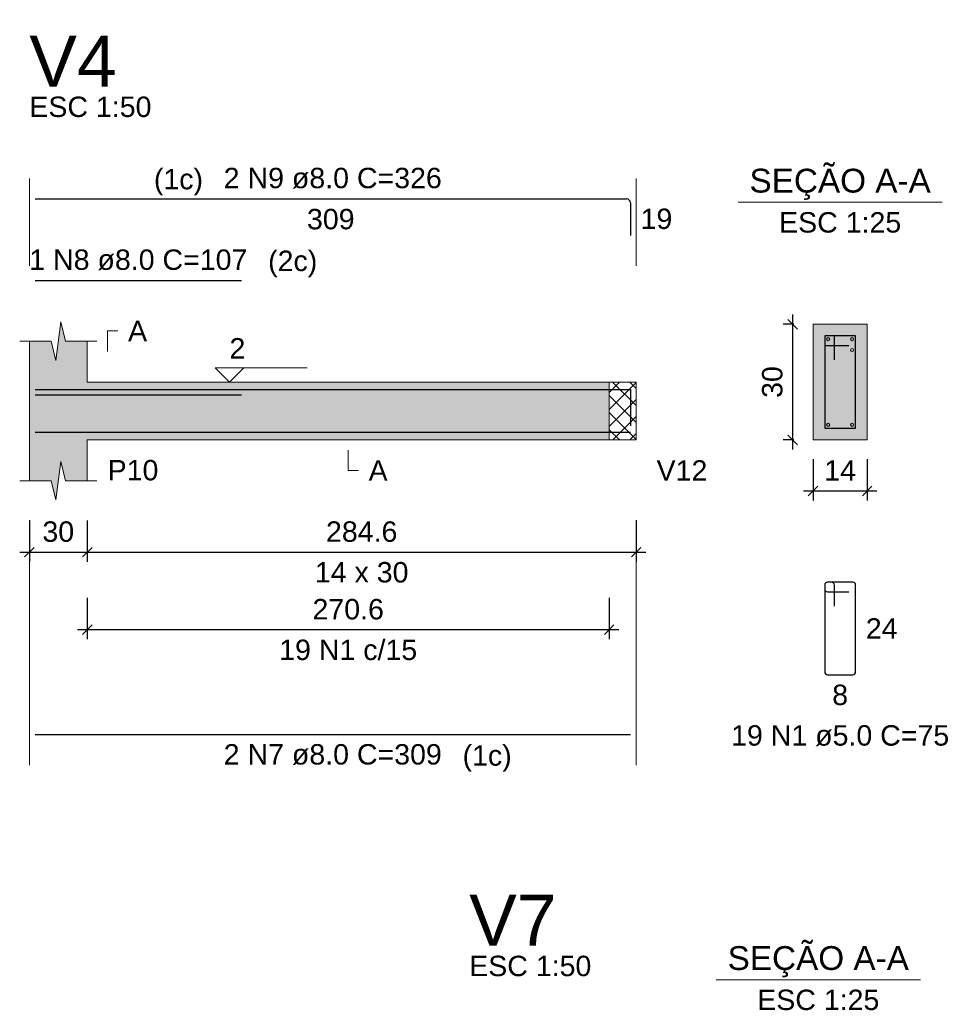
# Model space of a CAD drawing. Header units: millimetres. Extents: x 1852 to 2571, y -668 to -390.
# Tile 64 of 84: x 2410 to 2420, y -436 to -425. Entities that reach past the tile are written whole.
import ezdxf

# ---------------------------------------------------------------- set-up
doc = ezdxf.new("R2010")
doc.units = ezdxf.units.MM
doc.linetypes.add('DASHDOT', pattern=[25.4, 12.7, -6.35, 0, -6.35])
for name, color, linetype, lineweight in [('Descrição da armadura', 7, 'Continuous', 5), ('DT-Barras na forma', 1, 'Continuous', 30), ('DT-Barras no corte', 5, 'Continuous', 5), ('DT-Barras rebatidas', 1, 'Continuous', 30), ('DT-Cotas', 9, 'Continuous', 5), ('DT-Forma', 5, 'Continuous', 5), ('DT-Hachura forma vigas', 252, 'Continuous', 5), ('DT-Hachura intersecção vigas', 9, 'Continuous', 5), ('DT-Hachura seção vigas', 252, 'Continuous', 5), ('DT-Pontilhado', 9, 'DASHDOT', 5), ('DT-Textos', 7, 'Continuous', 5), ('DT-Título', 250, 'Continuous', 20), ('Textos armaduras', 7, 'Continuous', 5)]:
    doc.layers.add(name, color=color, linetype=linetype, lineweight=lineweight)
doc.styles.add('ARIAL', font='arial.ttf')
doc.styles.get("Standard").update_dxf_attribs({"font": 'arial.ttf'})
doc.dimstyles.new('UM_25.000000', dxfattribs={"dimtxt": 0.18, "dimasz": 0.1, "dimexe": 0.1, "dimexo": 0.2, "dimgap": 0, "dimtad": 1, "dimtih": 1, "dimtoh": 1, "dimdec": 1, "dimlfac": 25, "dimzin": 0, "dimdsep": 46, "dimtxsty": 'Standard', "dimcen": 0.09, "dimdle": 0.1, "dimadec": 1, "dimazin": 2, "dimtfac": 1, "dimtdec": 4, "dimtofl": 0, "dimtmove": 0, "dimatfit": 3, "dimfxl": 1, "dimtolj": 1, "dimarcsym": 0})
doc.dimstyles.new('UM_50.000000', dxfattribs={"dimtxt": 0.18, "dimasz": 0.1, "dimexe": 0.1, "dimexo": 0.2, "dimgap": 0, "dimtad": 1, "dimtih": 1, "dimtoh": 1, "dimdec": 1, "dimlfac": 50, "dimzin": 0, "dimdsep": 46, "dimtxsty": 'Standard', "dimcen": 0.09, "dimdle": 0.1, "dimadec": 1, "dimazin": 2, "dimtfac": 1, "dimtdec": 4, "dimtofl": 0, "dimtmove": 0, "dimatfit": 3, "dimfxl": 1, "dimtolj": 1, "dimarcsym": 0})

# ---------------------------------------------------------------- blocks, each defined once
blk = doc.blocks.new('_Oblique')
at = {"color": 0, "linetype": 'ByBlock', "lineweight": -2}
blk.add_line((-0.5, -0.5), (0.5, 0.5), dxfattribs=at)
blk = doc.blocks.new('*D206')
at = {"layer": 'DT-Cotas', "color": 0, "lineweight": -2, "transparency": 16777216}
for p, q in [((2410.323, -430.606), (2410.323, -431.036)), ((2410.923, -430.606), (2410.923, -431.036)), ((2410.223, -430.936), (2411.023, -430.936))]:
    blk.add_line(p, q, dxfattribs=at)
at = {"layer": 'DT-Cotas', "color": 0, "lineweight": -2, "transparency": 16777216, "xscale": 0.1, "yscale": 0.1, "zscale": 0.1, "rotation": 180}
blk.add_blockref('_Oblique', (2410.323, -430.936), dxfattribs=at)
at = {"layer": 'DT-Cotas', "color": 0, "lineweight": -2, "transparency": 16777216, "xscale": 0.1, "yscale": 0.1, "zscale": 0.1}
blk.add_blockref('_Oblique', (2410.923, -430.936), dxfattribs=at)
at = {"layer": 'DT-Cotas', "color": 7, "transparency": 16777216, "insert": (2410.623, -430.724), "char_height": 0.2118, "attachment_point": 5, "rotation": 0.0057, "style": 'ARIAL'}
blk.add_mtext('\\A1;30', dxfattribs=at)
blk = doc.blocks.new('*D207')
at = {"layer": 'DT-Cotas', "color": 0, "lineweight": -2, "transparency": 16777216}
for p, q in [((2410.923, -430.606), (2410.923, -431.036)), ((2416.615, -430.606), (2416.615, -431.036)), ((2410.823, -430.936), (2416.715, -430.936))]:
    blk.add_line(p, q, dxfattribs=at)
at = {"layer": 'DT-Cotas', "color": 0, "lineweight": -2, "transparency": 16777216, "xscale": 0.1, "yscale": 0.1, "zscale": 0.1, "rotation": 180}
blk.add_blockref('_Oblique', (2410.923, -430.936), dxfattribs=at)
at = {"layer": 'DT-Cotas', "color": 0, "lineweight": -2, "transparency": 16777216, "xscale": 0.1, "yscale": 0.1, "zscale": 0.1}
blk.add_blockref('_Oblique', (2416.615, -430.936), dxfattribs=at)
at = {"layer": 'DT-Cotas', "color": 7, "transparency": 16777216, "insert": (2413.769, -430.724), "char_height": 0.2118, "attachment_point": 5, "rotation": 0.0057, "style": 'ARIAL'}
blk.add_mtext('\\A1;284.6', dxfattribs=at)
blk = doc.blocks.new('*D208')
at = {"layer": 'DT-Cotas', "color": 0, "lineweight": -2, "transparency": 16777216}
for p, q in [((2410.923, -431.411), (2410.923, -431.84)), ((2416.335, -431.411), (2416.335, -431.84)), ((2410.823, -431.74), (2416.435, -431.74))]:
    blk.add_line(p, q, dxfattribs=at)
at = {"layer": 'DT-Cotas', "color": 0, "lineweight": -2, "transparency": 16777216, "xscale": 0.1, "yscale": 0.1, "zscale": 0.1, "rotation": 180}
blk.add_blockref('_Oblique', (2410.923, -431.74), dxfattribs=at)
at = {"layer": 'DT-Cotas', "color": 0, "lineweight": -2, "transparency": 16777216, "xscale": 0.1, "yscale": 0.1, "zscale": 0.1}
blk.add_blockref('_Oblique', (2416.335, -431.74), dxfattribs=at)
at = {"layer": 'DT-Cotas', "color": 7, "transparency": 16777216, "insert": (2413.629, -431.529), "char_height": 0.2118, "attachment_point": 5, "rotation": 0.0057, "style": 'ARIAL'}
blk.add_mtext('\\A1;270.6', dxfattribs=at)
blk = doc.blocks.new('*D209')
at = {"layer": 'DT-Cotas', "color": 0, "lineweight": -2, "transparency": 16777216}
for p, q in [((2418.238, -429.871), (2418.238, -428.471)), ((2418.25, -428.571), (2418.138, -428.571)), ((2418.25, -429.771), (2418.138, -429.771))]:
    blk.add_line(p, q, dxfattribs=at)
at = {"layer": 'DT-Cotas', "color": 0, "lineweight": -2, "transparency": 16777216, "xscale": 0.1, "yscale": 0.1, "zscale": 0.1}
for p, rotation in [((2418.238, -428.571), 90), ((2418.238, -429.771), 270)]:
    blk.add_blockref('_Oblique', p, dxfattribs=dict(at, rotation=rotation))
at = {"layer": 'DT-Cotas', "color": 7, "transparency": 16777216, "insert": (2418.027, -429.171), "char_height": 0.2118, "attachment_point": 5, "rotation": 90, "style": 'ARIAL'}
blk.add_mtext('\\A1;30', dxfattribs=at)
blk = doc.blocks.new('*D210')
at = {"layer": 'DT-Cotas', "color": 0, "lineweight": -2, "transparency": 16777216}
for p, q in [((2418.45, -429.971), (2418.45, -430.4)), ((2419.01, -429.971), (2419.01, -430.4)), ((2418.35, -430.3), (2419.11, -430.3))]:
    blk.add_line(p, q, dxfattribs=at)
at = {"layer": 'DT-Cotas', "color": 0, "lineweight": -2, "transparency": 16777216, "xscale": 0.1, "yscale": 0.1, "zscale": 0.1, "rotation": 180}
blk.add_blockref('_Oblique', (2418.45, -430.3), dxfattribs=at)
at = {"layer": 'DT-Cotas', "color": 0, "lineweight": -2, "transparency": 16777216, "xscale": 0.1, "yscale": 0.1, "zscale": 0.1}
blk.add_blockref('_Oblique', (2419.01, -430.3), dxfattribs=at)
at = {"layer": 'DT-Cotas', "color": 7, "transparency": 16777216, "insert": (2418.73, -430.088), "char_height": 0.2118, "attachment_point": 5, "rotation": 0.0057, "style": 'ARIAL'}
blk.add_mtext('\\A1;14', dxfattribs=at)

msp = doc.modelspace()

# ---------------------------------------------------------------- hatches: boundary and pattern name
at = {"layer": 'DT-Hachura forma vigas', "linetype": 'Continuous'}
msp.add_hatch(color=256, dxfattribs=at).paths.add_polyline_path([(2410.923, -429.7707), (2416.335, -429.7707), (2416.335, -429.1707), (2410.923, -429.1707), (2410.923, -428.7471), (2410.698, -428.7471), (2410.648, -428.5471), (2410.598, -428.9471), (2410.548, -428.7471), (2410.323, -428.7471), (2410.323, -429.1707), (2410.323, -429.7707), (2410.323, -430.1943), (2410.548, -430.1943), (2410.598, -430.3943), (2410.648, -429.9943), (2410.698, -430.1943), (2410.923, -430.1943), (2410.923, -429.7707)])
at = {"layer": 'DT-Hachura intersecção vigas', "linetype": 'Continuous'}
h = msp.add_hatch(dxfattribs=at)
h.set_pattern_fill('ANSI37', color=256, style=0)
h.set_pattern_definition([(45, (2369.73792, -483.47746), (-0.08838835, 0.08838835), []), (135, (2369.73792, -483.47746), (-0.08838835, -0.08838835), [])])
h.paths.add_polyline_path([(2416.335, -429.7707), (2416.615, -429.7707), (2416.615, -429.1707), (2416.335, -429.1707), (2416.335, -429.7707)])
at = {"layer": 'DT-Hachura seção vigas', "linetype": 'Continuous'}
msp.add_hatch(color=256, dxfattribs=at).paths.add_polyline_path([(2418.4501, -429.7707), (2418.4501, -429.7707), (2419.0101, -429.7707), (2419.0101, -428.5707), (2418.4501, -428.5707), (2418.4501, -429.7707)])

# ---------------------------------------------------------------- linework, layer by layer
at = {"layer": 'DT-Barras na forma'}
for p, q in [((2418.6701, -428.6907), (2418.5701, -428.6907)), ((2418.5701, -428.6907), (2418.5701, -429.6507)), ((2418.8901, -428.6907), (2418.5701, -428.6907)), ((2418.5701, -428.6907), (2418.5701, -428.7907)), ((2418.6701, -428.9407), (2418.6701, -428.6907)), ((2418.8901, -429.6507), (2418.8901, -428.6907)), ((2418.5701, -428.7907), (2418.8201, -428.7907)), ((2418.5701, -429.6507), (2418.8901, -429.6507))]:
    msp.add_line(p, q, dxfattribs=at)
for points in [[(2410.383, -429.2487), (2416.555, -429.2487), (2416.555, -429.6264)], [(2410.383, -429.3047), (2412.523, -429.3047)], [(2410.383, -429.6927), (2416.555, -429.6927)]]:
    msp.add_lwpolyline(points, dxfattribs=at)
at = {"layer": 'DT-Barras no corte'}
for centre in [(2418.6061, -428.7267), (2418.8541, -428.7267), (2418.8541, -428.8387), (2418.6061, -429.6147), (2418.8541, -429.6147)]:
    msp.add_circle(centre, 0.016, dxfattribs=at)
at = {"layer": 'DT-Barras rebatidas'}
for p, q in [((2410.383, -427.2719), (2416.515, -427.2719)), ((2416.555, -427.3119), (2416.555, -427.6496)), ((2410.383, -428.1191), (2412.523, -428.1191)), ((2418.6401, -431.2474), (2418.6001, -431.2474)), ((2418.8601, -431.2474), (2418.6001, -431.2474)), ((2418.5701, -431.2774), (2418.5701, -432.1774)), ((2418.5701, -431.2774), (2418.5701, -431.3174)), ((2418.6001, -431.3474), (2418.8201, -431.3474)), ((2418.6701, -431.4974), (2418.6701, -431.2774)), ((2418.8901, -432.1774), (2418.8901, -431.2774)), ((2418.6001, -432.2074), (2418.8601, -432.2074)), ((2410.383, -432.8273), (2416.555, -432.8273))]:
    msp.add_line(p, q, dxfattribs=at)
for centre, radius, start, end in [((2416.515, -427.3119), 0.04, 0, 90), ((2418.6001, -431.2774), 0.03, 90, 180), ((2418.6001, -431.2774), 0.03, 90, 180), ((2418.6401, -431.2774), 0.03, 0, 90), ((2418.8601, -431.2774), 0.03, 0, 90), ((2418.6001, -431.3174), 0.03, 180, 270), ((2418.6001, -432.1774), 0.03, 180, 270), ((2418.8601, -432.1774), 0.03, 270, 0)]:
    msp.add_arc(centre, radius, start, end, dxfattribs=at)
at = {"layer": 'DT-Forma'}
for p, q in [((2410.598, -428.9471), (2410.648, -428.5471)), ((2410.648, -428.5471), (2410.698, -428.7471)), ((2419.0101, -428.5707), (2418.4501, -428.5707)), ((2418.4501, -428.5707), (2418.4501, -428.5707)), ((2418.4501, -428.5707), (2418.4501, -429.7707)), ((2419.0101, -429.7707), (2419.0101, -428.5707)), ((2419.0101, -428.5707), (2419.0101, -428.5707)), ((2410.223, -428.7471), (2410.548, -428.7471)), ((2410.323, -429.1707), (2410.323, -428.7471)), ((2410.548, -428.7471), (2410.598, -428.9471)), ((2410.698, -428.7471), (2411.023, -428.7471)), ((2410.923, -428.7471), (2410.923, -429.1707)), ((2410.923, -429.1707), (2416.335, -429.1707)), ((2416.335, -429.1707), (2416.615, -429.1707)), ((2410.323, -429.7707), (2410.323, -430.1943)), ((2410.923, -430.1943), (2410.923, -429.7707)), ((2410.923, -429.7707), (2416.335, -429.7707)), ((2416.335, -429.7707), (2416.615, -429.7707)), ((2418.4501, -429.7707), (2419.0101, -429.7707)), ((2418.4501, -429.7707), (2418.4501, -429.7707)), ((2419.0101, -429.7707), (2419.0101, -429.7707)), ((2410.598, -430.3943), (2410.648, -429.9943)), ((2410.648, -429.9943), (2410.698, -430.1943)), ((2410.223, -430.1943), (2410.548, -430.1943)), ((2410.548, -430.1943), (2410.598, -430.3943)), ((2410.698, -430.1943), (2411.023, -430.1943))]:
    msp.add_line(p, q, dxfattribs=at)
at = {"layer": 'DT-Forma', "linetype": 'Continuous'}
for p, q in [((2410.323, -429.7707), (2410.323, -429.1707)), ((2416.615, -429.1707), (2416.615, -429.7707))]:
    msp.add_line(p, q, dxfattribs=at)
at = {"layer": 'DT-Pontilhado', "ltscale": 0.2}
for p, q in [((2410.323, -433.145), (2410.323, -427.0601)), ((2416.615, -433.145), (2416.615, -427.0601)), ((2416.335, -429.1707), (2416.335, -429.7707))]:
    msp.add_line(p, q, dxfattribs=at)
at = {"layer": 'DT-Textos'}
for p, q in [((2417.6711, -427.3058), (2419.7891, -427.3058)), ((2417.4443, -435.3713), (2419.5623, -435.3713))]:
    msp.add_line(p, q, dxfattribs=at)
for points in [[(2411.1348, -428.853), (2411.1348, -428.6412), (2411.2407, -428.6412)], [(2412.5466, -429.0224), (2412.3983, -429.1707), (2412.2501, -429.0224), (2413.2032, -429.0224)], [(2413.629, -429.8766), (2413.629, -430.0884), (2413.7349, -430.0884)]]:
    msp.add_lwpolyline(points, dxfattribs=at)

# ---------------------------------------------------------------- texts
at = {"layer": 'Descrição da armadura', "linetype": 'Continuous', "char_height": 0.2118, "attachment_point": 8, "line_spacing_factor": 0.798, "style": 'ARIAL'}
for s, insert, width in [('2 N9 ø8.0 C=326', (2413.469, -427.166), 4.534748), ('1 N8 ø8.0 C=107', (2411.453, -428.0132), 4.534748), ('19 N1 c/15', (2413.629, -432.0581), 2.869342), ('19 N1 ø5.0 C=75', (2418.7301, -432.9487), 4.534748), ('2 N7 ø8.0 C=309', (2413.469, -433.145), 4.534748)]:
    msp.add_mtext(s, dxfattribs=dict(at, insert=insert, width=width))
at = {"layer": 'DT-Textos', "line_spacing_factor": 0.798, "style": 'ARIAL'}
for s, insert, char_height, width, attachment_point in [('ESC 1:50', (2410.323, -426.4247), 0.2118, 2.577929, 7), ('(1c)', (2412.1239, -427.2355), 0.2118, 1.03723, 9), ('SEÇÃO A-A', (2418.7299, -427.2815), 0.2471, 4.09988, 8), ('ESC 1:25', (2418.7301, -427.6235), 0.2118, 2.577929, 8), ('(2c)', (2412.7989, -428.0835), 0.2118, 1.03723, 7), ('A', (2411.3466, -428.7471), 0.2118, 0.401717, 7), ('2', (2412.3983, -428.9271), 0.2118, 0.33496, 7), ('P10', (2411.1348, -430.1943), 0.2118, 1.071637, 7), ('A', (2413.8408, -430.1943), 0.2118, 0.401717, 7), ('V12', (2416.8268, -430.1943), 0.2118, 1.071637, 7), ('14 x 30', (2413.769, -431.2533), 0.2118, 1.975648, 8), ('(1c)', (2414.8149, -433.2145), 0.2118, 1.03723, 7), ('SEÇÃO A-A', (2418.5031, -435.3465), 0.2471, 4.09988, 8), ('ESC 1:50', (2414.8838, -435.3374), 0.2118, 2.577929, 7), ('ESC 1:25', (2418.5033, -435.689), 0.2118, 2.577929, 8)]:
    msp.add_mtext(s, dxfattribs=dict(at, insert=insert, char_height=char_height, width=width, attachment_point=attachment_point))
at = {"layer": 'DT-Título', "char_height": 0.5295, "width": 1.841693, "attachment_point": 7, "line_spacing_factor": 0.798, "style": 'ARIAL'}
for s, insert in [('V4', (2410.323, -426.107)), ('V7', (2414.8838, -435.0197))]:
    msp.add_mtext(s, dxfattribs=dict(at, insert=insert))
at = {"layer": 'Textos armaduras', "linetype": 'Continuous', "char_height": 0.2118, "attachment_point": 7, "line_spacing_factor": 0.798, "style": 'ARIAL'}
for s, insert, width in [('309', (2413.2015, -427.5896), 0.989858), ('19', (2416.6609, -427.5866), 0.659905), ('24', (2418.996, -431.8333), 0.659905), ('8', (2418.6476, -432.5251), 0.329953)]:
    msp.add_mtext(s, dxfattribs=dict(at, insert=insert, width=width))

# ---------------------------------------------------------------- dimensions: what is measured, and where the dimension line sits
at = {"layer": 'DT-Cotas'}
dim = msp.add_linear_dim(base=(2418.2383, -428.5707), p1=(2418.4501, -429.7707), p2=(2418.4501, -428.5707), angle=90, dimstyle='UM_25.000000', override={"dimtxt": 0.2118, "dimasz": 0.1, "dimexe": 0.1, "dimexo": 0.2, "dimtad": 1, "dimtih": 0, "dimtoh": 0, "dimdec": 1, "dimlfac": 25, "dimzin": 8, "dimtxsty": 'ARIAL', "dimblk": 'Oblique', "dimblk1": 'Oblique', "dimblk2": 'Oblique', "dimsah": 1, "dimdle": 0.1, "dimse1": 0, "dimse2": 0, "dimclrt": 7, "dimadec": 1, "dimazin": 3, "dimtmove": 2, "dimldrblk": 'Oblique'}, dxfattribs=at)
dim.commit()
dim.dimension.update_dxf_attribs({"geometry": '*D209', "text_midpoint": (2418.0265, -429.1707), "dimtype": 160, "text_rotation": 90})
for base, p1, p2, dimstyle, override, picture, middle in [((2419.0101, -430.3002), (2418.4501, -429.7707), (2419.0101, -429.7707), 'UM_25.000000', {"dimtxt": 0.2118, "dimasz": 0.1, "dimexe": 0.1, "dimexo": 0.2, "dimtad": 1, "dimtih": 0, "dimtoh": 0, "dimdec": 1, "dimlfac": 25, "dimzin": 8, "dimtxsty": 'ARIAL', "dimblk": 'Oblique', "dimblk1": 'Oblique', "dimblk2": 'Oblique', "dimsah": 1, "dimdle": 0.1, "dimse1": 0, "dimse2": 0, "dimclrt": 7, "dimadec": 1, "dimazin": 3, "dimtmove": 2, "dimldrblk": 'Oblique'}, '*D210', (2418.7301, -430.0884)), ((2410.923, -430.9356), (2410.323, -430.4061), (2410.923, -430.4061), 'UM_50.000000', {"dimtxt": 0.2118, "dimasz": 0.1, "dimexe": 0.1, "dimexo": 0.2, "dimtad": 1, "dimtih": 0, "dimtoh": 0, "dimdec": 1, "dimlfac": 50, "dimzin": 8, "dimtxsty": 'ARIAL', "dimblk": 'Oblique', "dimblk1": 'Oblique', "dimblk2": 'Oblique', "dimsah": 1, "dimdle": 0.1, "dimse1": 0, "dimse2": 0, "dimclrt": 7, "dimadec": 1, "dimazin": 3, "dimtmove": 2, "dimldrblk": 'Oblique'}, '*D206', (2410.623, -430.7238)), ((2416.615, -430.9356), (2410.923, -430.4061), (2416.615, -430.4061), 'UM_50.000000', {"dimtxt": 0.2118, "dimasz": 0.1, "dimexe": 0.1, "dimexo": 0.2, "dimtad": 1, "dimtih": 0, "dimtoh": 0, "dimdec": 1, "dimlfac": 50, "dimzin": 8, "dimtxsty": 'ARIAL', "dimblk": 'Oblique', "dimblk1": 'Oblique', "dimblk2": 'Oblique', "dimsah": 1, "dimdle": 0.1, "dimse1": 0, "dimse2": 0, "dimclrt": 7, "dimadec": 1, "dimazin": 3, "dimtmove": 2, "dimldrblk": 'Oblique'}, '*D207', (2413.769, -430.7238)), ((2416.335, -431.7404), (2410.923, -431.2109), (2416.335, -431.2109), 'UM_50.000000', {"dimtxt": 0.2118, "dimasz": 0.1, "dimexe": 0.1, "dimexo": 0.2, "dimtad": 1, "dimtih": 0, "dimtoh": 0, "dimdec": 1, "dimlfac": 50, "dimzin": 8, "dimtxsty": 'ARIAL', "dimblk": 'Oblique', "dimblk1": 'Oblique', "dimblk2": 'Oblique', "dimsah": 1, "dimdle": 0.1, "dimse1": 0, "dimse2": 0, "dimclrt": 7, "dimadec": 1, "dimazin": 3, "dimtmove": 2, "dimldrblk": 'Oblique'}, '*D208', (2413.629, -431.5286))]:
    dim = msp.add_linear_dim(base=base, p1=p1, p2=p2, dimstyle=dimstyle, override=override, dxfattribs=at)
    dim.commit()
    dim.dimension.update_dxf_attribs({"geometry": picture, "text_midpoint": middle, "dimtype": 160, "text_rotation": 0.00573})

doc.saveas('drawing.dxf')
